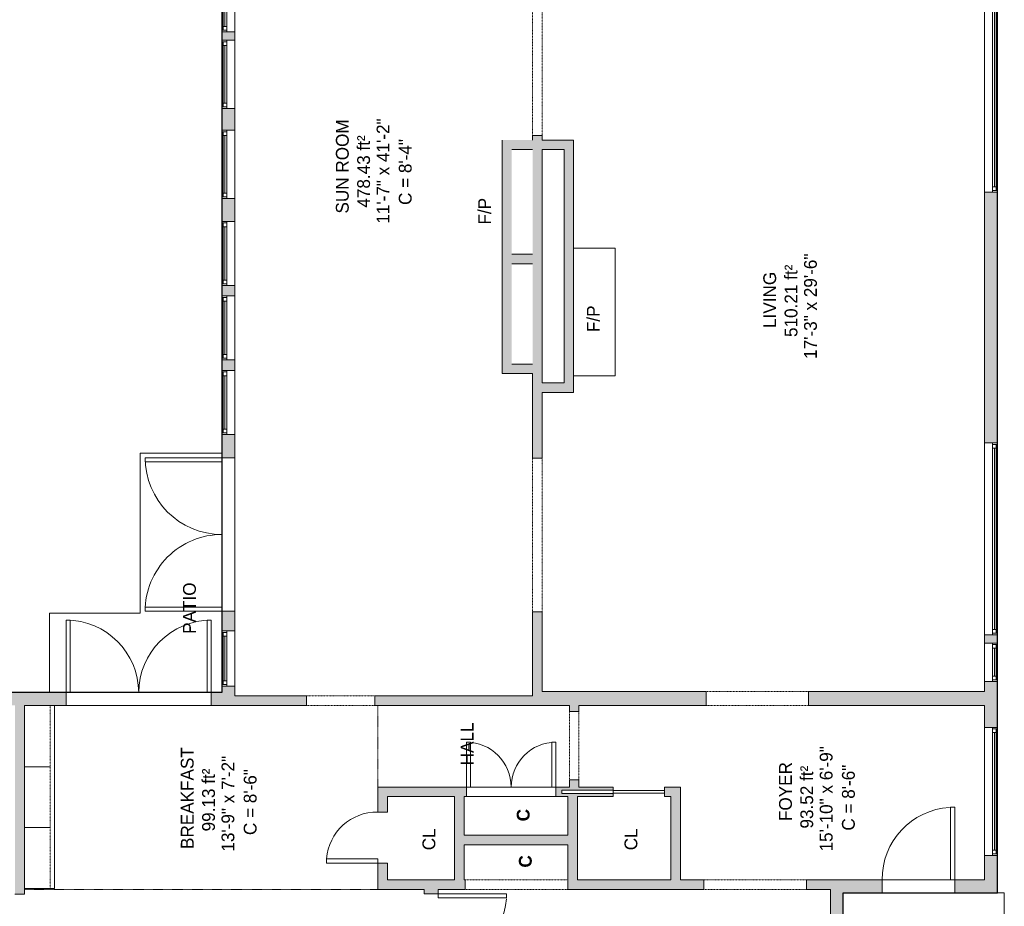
# Model space of a CAD drawing. Header units: inches. Extents: x -464 to 665, y -448 to 1014.
# Tile 3 of 7: x 190 to 652, y -231 to 184. Entities that reach past the tile are written whole.
import ezdxf

# ---------------------------------------------------------------- set-up
doc = ezdxf.new("R2010")
doc.units = ezdxf.units.IN
doc.header["$MEASUREMENT"] = 0
doc.linetypes.add('Dash', pattern=[0.23622, 0.11811, -0.11811])
doc.linetypes.add('Overhead', pattern=[0.15625, 0.09375, -0.0625])
for name, color, linetype, lineweight in [('A-AREA', 32, 'Continuous', 9), ('A-AREA-IDEN', 2, 'Continuous', 9), ('A-DETL', 90, 'Continuous', 9), ('A-DETL-GENF', 92, 'Overhead', 9), ('A-DETL-MEDM', 90, 'Continuous', 9), ('A-DOOR', 31, 'Continuous', 9), ('A-EXTEERIOR SPACES', 90, 'Continuous', 9), ('A-FLOR', 192, 'Continuous', 9), ('A-GLAZ', 151, 'Continuous', 9), ('A-LEDGES', 90, 'Continuous', 9), ('A-OBJECTS', 90, 'Continuous', 9), ('A-WALL', 90, 'Continuous', 9), ('A-WALL-PATT', 111, 'Continuous', 9), ('G-ANNO-TEXT', 231, 'Continuous', 9), ('Q-CASE', 31, 'Continuous', 9)]:
    doc.layers.add(name, color=color, linetype=linetype, lineweight=lineweight)
doc.styles.add('Inter', font='txt', dxfattribs={"height": 6})
doc.styles.add('Inter_B', font='txt', dxfattribs={"height": 6})

# ---------------------------------------------------------------- blocks, each defined once
blk = doc.blocks.new('Planitar - Single Door_Flush Panel - 2_-0_ x 6_-8_-4181384-Main Floor')
at = {"layer": 'A-DOOR'}
for p, q in [((9.99, -2.25), (9.99, -26.25)), ((12, -2.25), (9.99, -2.25)), ((12, -2.25), (12, -26.25)), ((12, -26.25), (9.99, -26.25))]:
    blk.add_line(p, q, dxfattribs=at)
blk.add_arc((11.77, -2.55), 23.77, 179.2767, 265.5217, dxfattribs=at)
blk = doc.blocks.new('Planitar - Single Door_Flush Panel - 2_-8_ x 6_-8_-4181698-Main Floor')
at = {"layer": 'A-DOOR'}
for p, q in [((13.99, -3.25), (13.99, -35.25)), ((16, -3.25), (13.99, -3.25)), ((16, -3.25), (16, -35.25)), ((16, -35.25), (13.99, -35.25))]:
    blk.add_line(p, q, dxfattribs=at)
blk.add_arc((15.77, -3.55), 31.77, 179.4588, 266.1392, dxfattribs=at)
blk = doc.blocks.new('Planitar - Single Door_Flush Panel - 2_-10_ x 6_-8_-4181659-Main Floor')
at = {"layer": 'A-DOOR'}
for p, q in [((14.99, 3), (14.99, 37)), ((17, 37), (14.99, 37)), ((17, 3), (17, 37)), ((17, 3), (14.99, 3))]:
    blk.add_line(p, q, dxfattribs=at)
blk.add_arc((16.77, 3.3), 33.77, 93.7425, 180.5091, dxfattribs=at)
blk = doc.blocks.new('Planitar - Double Door_Flush Panel - 6_-0_ x 6_-8_-4181358-Main Floor')
at = {"layer": 'A-DOOR'}
for p, q in [((-36, 3), (-36, 39)), ((-36, 39), (-34.03, 39)), ((-34.03, 39), (-34.03, 3)), ((36, 39), (34.03, 39)), ((34.03, 39), (34.03, 3)), ((36, 3), (36, 39)), ((-34.03, 3), (-36, 3)), ((34.03, 3), (36, 3))]:
    blk.add_line(p, q, dxfattribs=at)
for centre, start, end in [((-36, 3), 0, 90), ((36, 3), 90, 180)]:
    blk.add_arc(centre, 36, start, end, dxfattribs=at)
blk = doc.blocks.new('Planitar - Double Door_Flush Panel - 5_-8_ x 6_-8_-4336991-Main Floor')
at = {"layer": 'A-DOOR'}
for p, q in [((-34, 3), (-34, 37)), ((-34, 37), (-32.03, 37)), ((-32.03, 37), (-32.03, 3)), ((34, 37), (32.03, 37)), ((32.03, 37), (32.03, 3)), ((34, 3), (34, 37)), ((-32.03, 3), (-34, 3)), ((32.03, 3), (34, 3))]:
    blk.add_line(p, q, dxfattribs=at)
for centre, start, end in [((-34, 3), 0, 90), ((34, 3), 90, 180)]:
    blk.add_arc(centre, 34, start, end, dxfattribs=at)
blk = doc.blocks.new('Planitar - Opening - 4_-0_ x 6_-8-4181672-Main Floor')
at = {"layer": 'A-DETL-GENF'}
for p, q in [((23.68, 2.25), (-24.32, 2.25)), ((-24.32, -2.25), (23.68, -2.25))]:
    blk.add_line(p, q, dxfattribs=at)
at = {"layer": 'A-DETL-MEDM'}
for p, q in [((-24.32, 2.25), (-24.32, -2.25)), ((23.68, -2.25), (23.68, 2.25))]:
    blk.add_line(p, q, dxfattribs=at)
blk = doc.blocks.new('Planitar - Double Door_Flush Panel - 3_-6_ x 6_-8_-4215069-Main Floor')
at = {"layer": 'A-DOOR'}
for p, q in [((-21, 2.25), (-21, 23.25)), ((-21, 23.25), (-19.03, 23.25)), ((-19.03, 23.25), (-19.03, 2.25)), ((21, 23.25), (19.03, 23.25)), ((19.03, 23.25), (19.03, 2.25)), ((21, 2.25), (21, 23.25)), ((-19.03, 2.25), (-21, 2.25)), ((19.03, 2.25), (21, 2.25))]:
    blk.add_line(p, q, dxfattribs=at)
for centre, start, end in [((-21, 2.25), 0, 90), ((21, 2.25), 90, 180)]:
    blk.add_arc(centre, 21, start, end, dxfattribs=at)
blk = doc.blocks.new('Planitar - Opening - 4_-0_ x 6_-8-4181542-Main Floor')
at = {"layer": 'A-DETL-GENF'}
for p, q in [((23.68, 3.25), (-24.32, 3.25)), ((-24.32, -3.25), (23.68, -3.25))]:
    blk.add_line(p, q, dxfattribs=at)
at = {"layer": 'A-DETL-MEDM'}
for p, q in [((-24.32, 3.25), (-24.32, -3.25)), ((23.68, -3.25), (23.68, 3.25))]:
    blk.add_line(p, q, dxfattribs=at)
blk = doc.blocks.new('Planitar - Single Pocket Door - 2_-0_ x 6_-8_-4180982-Main Floor')
at = {"layer": 'A-DOOR'}
for p, q in [((-12, 0.69), (12, 0.69)), ((-12, -0.69), (-12, 0.69)), ((12, 0.69), (12, -0.69)), ((12, -0.69), (-12, -0.69))]:
    blk.add_line(p, q, dxfattribs=at)
blk = doc.blocks.new('Planitar - Opening - 2_-8_ x 6_-8_-4181568-Main Floor')
at = {"layer": 'A-DETL-GENF'}
for p, q in [((15.68, 2.25), (-16.32, 2.25)), ((-16.32, -2.25), (15.68, -2.25))]:
    blk.add_line(p, q, dxfattribs=at)
at = {"layer": 'A-DETL-MEDM'}
for p, q in [((-16.32, 2.25), (-16.32, -2.25)), ((15.68, -2.25), (15.68, 2.25))]:
    blk.add_line(p, q, dxfattribs=at)
blk = doc.blocks.new('Planitar - Opening - 6_-0_ x 6_-8-4181520-Main Floor')
at = {"layer": 'A-DETL-GENF'}
for p, q in [((35.68, 2.25), (-36.32, 2.25)), ((-36.32, -2.25), (35.68, -2.25))]:
    blk.add_line(p, q, dxfattribs=at)
at = {"layer": 'A-DETL-MEDM'}
for p, q in [((-36.32, 2.25), (-36.32, -2.25)), ((35.68, -2.25), (35.68, 2.25))]:
    blk.add_line(p, q, dxfattribs=at)
blk = doc.blocks.new('Planitar - Opening - 5_-0_ x 6_-8-4181496-Main Floor')
at = {"layer": 'A-DETL-GENF'}
for p, q in [((29.68, 2.25), (-30.32, 2.25)), ((-30.32, -2.25), (29.68, -2.25))]:
    blk.add_line(p, q, dxfattribs=at)
at = {"layer": 'A-DETL-MEDM'}
for p, q in [((-30.32, 2.25), (-30.32, -2.25)), ((29.68, -2.25), (29.68, 2.25))]:
    blk.add_line(p, q, dxfattribs=at)
blk = doc.blocks.new('Planitar-Fixed - Default 1-4194503-Main Floor')
at = {"layer": 'A-GLAZ'}
for p, q in [((-15, 3.51), (-14.25, 3.51)), ((-14.25, 3.51), (-15, 3.51)), ((15, 1.28), (-15, 1.28)), ((-15, 1.28), (-15, -2.49)), ((-14.25, 3.51), (-14.25, 1.28)), ((-14.25, 3.51), (14.25, 3.51)), ((-14.25, 1.28), (-14.25, 3.51)), ((-14.25, 3.01), (-12.52, 3.01)), ((-12.52, 3.01), (-14.25, 3.01)), ((-14.25, 3.01), (-14.25, 1.28)), ((-14.25, 1.28), (-12.52, 1.28)), ((-12.52, 3.01), (-12.52, 1.28)), ((-12.52, 3.01), (12.52, 3.01)), ((-12.52, 1.28), (-12.52, 3.01)), ((12.52, 3.01), (12.52, 1.28)), ((14.25, 3.01), (12.52, 3.01)), ((14.25, 3.01), (12.52, 3.01)), ((12.52, 3.01), (12.52, 1.28)), ((12.52, 1.28), (14.25, 1.28)), ((14.25, 3.51), (14.25, 1.28)), ((14.96, 3.51), (14.25, 3.51)), ((15, 3.51), (14.25, 3.51)), ((14.25, 3.51), (14.25, 1.28)), ((14.25, 1.28), (14.25, 3.01)), ((15, -2.49), (15, 1.28)), ((-15, -2.49), (15, -2.49)), ((-15, -2.49), (-13.74, -2.49)), ((15, -2.49), (13.74, -2.49))]:
    blk.add_line(p, q, dxfattribs=at)
at = {"layer": 'A-GLAZ', "lineweight": 18}
blk.add_line((-12.52, 2.15), (12.52, 2.15), dxfattribs=at)
blk = doc.blocks.new('Planitar-Fixed - Default 1-4194504-Main Floor')
at = {"layer": 'A-GLAZ'}
for p, q in [((-16, 3.51), (-15.25, 3.51)), ((-15.25, 3.51), (-16, 3.51)), ((16, 1.28), (-16, 1.28)), ((-16, 1.28), (-16, -2.49)), ((-15.25, 3.51), (-15.25, 1.28)), ((-15.25, 3.51), (15.25, 3.51)), ((-15.25, 1.28), (-15.25, 3.51)), ((-15.25, 3.01), (-13.52, 3.01)), ((-13.52, 3.01), (-15.25, 3.01)), ((-15.25, 3.01), (-15.25, 1.28)), ((-15.25, 1.28), (-13.52, 1.28)), ((-13.52, 3.01), (-13.52, 1.28)), ((-13.52, 3.01), (13.52, 3.01)), ((-13.52, 1.28), (-13.52, 3.01)), ((13.52, 3.01), (13.52, 1.28)), ((15.25, 3.01), (13.52, 3.01)), ((15.25, 3.01), (13.52, 3.01)), ((13.52, 3.01), (13.52, 1.28)), ((13.52, 1.28), (15.25, 1.28)), ((15.25, 3.51), (15.25, 1.28)), ((15.96, 3.51), (15.25, 3.51)), ((16, 3.51), (15.25, 3.51)), ((15.25, 3.51), (15.25, 1.28)), ((15.25, 1.28), (15.25, 3.01)), ((16, -2.49), (16, 1.28)), ((-16, -2.49), (16, -2.49)), ((-16, -2.49), (-14.74, -2.49)), ((16, -2.49), (14.74, -2.49))]:
    blk.add_line(p, q, dxfattribs=at)
at = {"layer": 'A-GLAZ', "lineweight": 18}
blk.add_line((-13.52, 2.15), (13.52, 2.15), dxfattribs=at)
blk = doc.blocks.new('Planitar-Fixed - Default 1-4194502-Main Floor')
at = {"layer": 'A-GLAZ'}
for p, q in [((-13, 3.51), (-12.25, 3.51)), ((-12.25, 3.51), (-13, 3.51)), ((13, 1.28), (-13, 1.28)), ((-13, 1.28), (-13, -2.49)), ((-12.25, 3.51), (-12.25, 1.28)), ((-12.25, 3.51), (12.25, 3.51)), ((-12.25, 1.28), (-12.25, 3.51)), ((-12.25, 3.01), (-10.52, 3.01)), ((-10.52, 3.01), (-12.25, 3.01)), ((-12.25, 3.01), (-12.25, 1.28)), ((-12.25, 1.28), (-10.52, 1.28)), ((-10.52, 3.01), (-10.52, 1.28)), ((-10.52, 3.01), (10.52, 3.01)), ((-10.52, 1.28), (-10.52, 3.01)), ((10.52, 3.01), (10.52, 1.28)), ((12.25, 3.01), (10.52, 3.01)), ((12.25, 3.01), (10.52, 3.01)), ((10.52, 3.01), (10.52, 1.28)), ((10.52, 1.28), (12.25, 1.28)), ((12.25, 3.51), (12.25, 1.28)), ((12.96, 3.51), (12.25, 3.51)), ((13, 3.51), (12.25, 3.51)), ((12.25, 3.51), (12.25, 1.28)), ((12.25, 1.28), (12.25, 3.01)), ((13, -2.49), (13, 1.28)), ((-13, -2.49), (13, -2.49)), ((-13, -2.49), (-11.74, -2.49)), ((13, -2.49), (11.74, -2.49))]:
    blk.add_line(p, q, dxfattribs=at)
at = {"layer": 'A-GLAZ', "lineweight": 18}
blk.add_line((-10.52, 2.15), (10.52, 2.15), dxfattribs=at)
blk = doc.blocks.new('Planitar-Fixed - Default 1-4196309-Main Floor')
at = {"layer": 'A-GLAZ'}
for p, q in [((-30, 3.51), (-29.25, 3.51)), ((-29.25, 3.51), (-30, 3.51)), ((30, 1.28), (-30, 1.28)), ((-30, 1.28), (-30, -2.49)), ((-29.25, 3.51), (-29.25, 1.28)), ((-29.25, 3.51), (29.25, 3.51)), ((-29.25, 1.28), (-29.25, 3.51)), ((-29.25, 3.01), (-27.52, 3.01)), ((-27.52, 3.01), (-29.25, 3.01)), ((-29.25, 3.01), (-29.25, 1.28)), ((-29.25, 1.28), (-27.52, 1.28)), ((-27.52, 3.01), (-27.52, 1.28)), ((-27.52, 3.01), (27.52, 3.01)), ((-27.52, 1.28), (-27.52, 3.01)), ((27.52, 3.01), (27.52, 1.28)), ((29.25, 3.01), (27.52, 3.01)), ((29.25, 3.01), (27.52, 3.01)), ((27.52, 3.01), (27.52, 1.28)), ((27.52, 1.28), (29.25, 1.28)), ((29.25, 3.51), (29.25, 1.28)), ((29.96, 3.51), (29.25, 3.51)), ((30, 3.51), (29.25, 3.51)), ((29.25, 3.51), (29.25, 1.28)), ((29.25, 1.28), (29.25, 3.01)), ((30, -2.49), (30, 1.28)), ((-30, -2.49), (30, -2.49)), ((-30, -2.49), (-28.74, -2.49)), ((30, -2.49), (28.74, -2.49))]:
    blk.add_line(p, q, dxfattribs=at)
at = {"layer": 'A-GLAZ', "lineweight": 18}
blk.add_line((-27.52, 2.15), (27.52, 2.15), dxfattribs=at)
blk = doc.blocks.new('Planitar-Fixed - Default 1-4196528-Main Floor')
at = {"layer": 'A-GLAZ'}
for p, q in [((-9, 3.51), (-8.25, 3.51)), ((-8.25, 3.51), (-9, 3.51)), ((9, 1.28), (-9, 1.28)), ((-9, 1.28), (-9, -2.49)), ((-8.25, 3.51), (-8.25, 1.28)), ((-8.25, 3.51), (8.25, 3.51)), ((-8.25, 1.28), (-8.25, 3.51)), ((-8.25, 3.01), (-6.52, 3.01)), ((-6.52, 3.01), (-8.25, 3.01)), ((-8.25, 3.01), (-8.25, 1.28)), ((-8.25, 1.28), (-6.52, 1.28)), ((-6.52, 3.01), (-6.52, 1.28)), ((-6.52, 3.01), (6.52, 3.01)), ((-6.52, 1.28), (-6.52, 3.01)), ((6.52, 3.01), (6.52, 1.28)), ((8.25, 3.01), (6.52, 3.01)), ((8.25, 3.01), (6.52, 3.01)), ((6.52, 3.01), (6.52, 1.28)), ((6.52, 1.28), (8.25, 1.28)), ((8.25, 3.51), (8.25, 1.28)), ((8.96, 3.51), (8.25, 3.51)), ((9, 3.51), (8.25, 3.51)), ((8.25, 3.51), (8.25, 1.28)), ((8.25, 1.28), (8.25, 3.01)), ((9, -2.49), (9, 1.28)), ((-9, -2.49), (9, -2.49)), ((-9, -2.49), (-7.74, -2.49)), ((9, -2.49), (7.74, -2.49))]:
    blk.add_line(p, q, dxfattribs=at)
at = {"layer": 'A-GLAZ', "lineweight": 18}
blk.add_line((-6.52, 2.15), (6.52, 2.15), dxfattribs=at)
blk = doc.blocks.new('Planitar-Fixed - Default 1-4196525-Main Floor')
at = {"layer": 'A-GLAZ'}
for p, q in [((-45, 3.51), (-44.25, 3.51)), ((-44.25, 3.51), (-45, 3.51)), ((45, 1.28), (-45, 1.28)), ((-45, 1.28), (-45, -2.49)), ((-44.25, 3.51), (-44.25, 1.28)), ((-44.25, 3.51), (44.25, 3.51)), ((-44.25, 1.28), (-44.25, 3.51)), ((-44.25, 3.01), (-42.52, 3.01)), ((-42.52, 3.01), (-44.25, 3.01)), ((-44.25, 3.01), (-44.25, 1.28)), ((-44.25, 1.28), (-42.52, 1.28)), ((-42.52, 3.01), (-42.52, 1.28)), ((-42.52, 3.01), (42.52, 3.01)), ((-42.52, 1.28), (-42.52, 3.01)), ((42.52, 3.01), (42.52, 1.28)), ((44.25, 3.01), (42.52, 3.01)), ((44.25, 3.01), (42.52, 3.01)), ((42.52, 3.01), (42.52, 1.28)), ((42.52, 1.28), (44.25, 1.28)), ((44.25, 3.51), (44.25, 1.28)), ((44.96, 3.51), (44.25, 3.51)), ((45, 3.51), (44.25, 3.51)), ((44.25, 3.51), (44.25, 1.28)), ((44.25, 1.28), (44.25, 3.01)), ((45, -2.49), (45, 1.28)), ((-45, -2.49), (45, -2.49)), ((-45, -2.49), (-43.74, -2.49)), ((45, -2.49), (43.74, -2.49))]:
    blk.add_line(p, q, dxfattribs=at)
at = {"layer": 'A-GLAZ', "lineweight": 18}
blk.add_line((-42.52, 2.15), (42.52, 2.15), dxfattribs=at)
blk = doc.blocks.new('Planitar-Fixed - Default 1-4196570-Main Floor')
at = {"layer": 'A-GLAZ'}
for p, q in [((-46, 3.51), (-45.25, 3.51)), ((-45.25, 3.51), (-46, 3.51)), ((46, 1.28), (-46, 1.28)), ((-46, 1.28), (-46, -2.49)), ((-45.25, 3.51), (-45.25, 1.28)), ((-45.25, 3.51), (45.25, 3.51)), ((-45.25, 1.28), (-45.25, 3.51)), ((-45.25, 3.01), (-43.52, 3.01)), ((-43.52, 3.01), (-45.25, 3.01)), ((-45.25, 3.01), (-45.25, 1.28)), ((-45.25, 1.28), (-43.52, 1.28)), ((-43.52, 3.01), (-43.52, 1.28)), ((-43.52, 3.01), (43.52, 3.01)), ((-43.52, 1.28), (-43.52, 3.01)), ((43.52, 3.01), (43.52, 1.28)), ((45.25, 3.01), (43.52, 3.01)), ((45.25, 3.01), (43.52, 3.01)), ((43.52, 3.01), (43.52, 1.28)), ((43.52, 1.28), (45.25, 1.28)), ((45.25, 3.51), (45.25, 1.28)), ((45.96, 3.51), (45.25, 3.51)), ((46, 3.51), (45.25, 3.51)), ((45.25, 3.51), (45.25, 1.28)), ((45.25, 1.28), (45.25, 3.01)), ((46, -2.49), (46, 1.28)), ((-46, -2.49), (46, -2.49)), ((-46, -2.49), (-44.74, -2.49)), ((46, -2.49), (44.74, -2.49))]:
    blk.add_line(p, q, dxfattribs=at)
at = {"layer": 'A-GLAZ', "lineweight": 18}
blk.add_line((-43.52, 2.15), (43.52, 2.15), dxfattribs=at)
blk = doc.blocks.new('Upper Cabinet-Single Door-Wall - 24_-4213185-Main Floor')
at = {"layer": 'Q-CASE', "linetype": 'Overhead'}
for p, q in [((-18.33, 2.25), (-18.33, 14.25)), ((-18.33, 14.25), (10.17, 14.25)), ((10.17, 14.25), (10.17, 2.25)), ((10.17, 2.25), (-18.33, 2.25))]:
    blk.add_line(p, q, dxfattribs=at)
blk = doc.blocks.new('Upper Cabinet-Single Door-Wall - 24_-4213190-Main Floor')
at = {"layer": 'Q-CASE', "linetype": 'Overhead'}
for p, q in [((-18.58, 2.25), (-18.58, 14.25)), ((-18.58, 14.25), (10.17, 14.25)), ((10.17, 14.25), (10.17, 2.25)), ((10.17, 2.25), (-18.58, 2.25))]:
    blk.add_line(p, q, dxfattribs=at)

msp = doc.modelspace()

# ---------------------------------------------------------------- hatches: boundary and pattern name
at = {"layer": 'A-WALL-PATT'}
h = msp.add_hatch(color=9, dxfattribs=at)
h.paths.add_polyline_path([(435.12, 127.98), (435.12, 130.04), (430.62, 130.04), (430.62, 127.98)], flags=0)
h.paths.add_polyline_path([(435.12, 190.04), (435.12, 234.74), (430.62, 234.74), (430.62, 190.04)], flags=0)
h.paths.add_polyline_path([(430.62, 264.74), (435.12, 264.74), (435.12, 324.74), (430.62, 324.74), (430.62, 275.7)], flags=0)
h.paths.add_polyline_path([(430.62, 356.74), (435.12, 356.74), (435.12, 393.56), (430.62, 393.56), (430.62, 372.54)], flags=0)
h.paths.add_polyline_path([(430.62, 417.56), (435.12, 417.56), (435.12, 463.78), (430.62, 463.78), (430.62, 420.95)], flags=0)
h.paths.add_polyline_path([(430.62, 493.78), (435.12, 493.78), (435.12, 526.73), (430.62, 526.73), (430.62, 517.79)], flags=0)
h = msp.add_hatch(color=9, dxfattribs=at)
h.paths.add_polyline_path([(285.12, -137.02), (291.12, -137.02), (291.12, -128.03), (285.12, -128.03), (285.12, -131.02)], flags=0)
h.paths.add_polyline_path([(291.12, -102.03), (291.12, -92.9), (285.12, -92.9), (285.12, -102.03), (287.35, -102.03)], flags=0)
h.paths.add_polyline_path([(285.12, -20.9), (291.12, -20.9), (291.12, -9.99), (285.12, -9.99), (285.12, -14.81)], flags=0)
h.paths.add_polyline_path([(287.35, 20.01), (291.12, 20.01), (291.12, 24.97), (285.12, 24.97), (285.12, 20.01)], flags=0)
h.paths.add_polyline_path([(287.35, 54.97), (291.12, 54.97), (291.12, 59.85), (285.12, 59.85), (285.12, 54.97)], flags=0)
h.paths.add_polyline_path([(291.12, 89.85), (291.12, 100.6), (285.12, 100.6), (285.12, 89.85), (287.35, 89.85)], flags=0)
h.paths.add_polyline_path([(287.35, 132.6), (291.12, 132.6), (291.12, 142.73), (285.12, 142.73), (285.12, 132.6)], flags=0)
h.paths.add_polyline_path([(291.12, 174.73), (291.12, 178.73), (285.12, 178.73), (285.12, 174.73), (287.35, 174.73)], flags=0)
h.paths.add_polyline_path([(291.12, 208.73), (291.12, 212.07), (285.12, 212.07), (285.12, 208.73), (287.35, 208.73)], flags=0)
h.paths.add_polyline_path([(287.35, 244.07), (291.12, 244.07), (291.12, 255.69), (285.12, 255.69), (285.12, 244.07)], flags=0)
h.paths.add_polyline_path([(291.12, 325.69), (291.12, 335.47), (285.12, 335.47), (285.12, 325.69), (287.35, 325.69)], flags=0)
h.paths.add_polyline_path([(291.12, 359.47), (291.12, 361.73), (285.12, 361.73), (285.12, 359.47), (287.35, 359.47)], flags=0)
h = msp.add_hatch(color=9, dxfattribs=at)
h.paths.add_polyline_path([(642.37, -218.77), (648.37, -218.77), (648.37, -207.28), (642.37, -207.28), (642.37, -208.48)], flags=0)
h.paths.add_polyline_path([(648.37, -147.28), (648.37, -125.77), (642.37, -125.77), (642.37, -147.28), (646.14, -147.28)], flags=0)
h.paths.add_polyline_path([(642.37, -107.77), (648.37, -107.77), (648.37, -103.92), (642.37, -103.92)], flags=0)
h.paths.add_polyline_path([(646.14, -13.92), (648.37, -13.92), (648.37, 103.5), (642.37, 103.5), (642.37, -13.92)], flags=0)
h.paths.add_polyline_path([(648.37, 195.5), (648.37, 199.01), (642.37, 199.01), (642.37, 195.5), (646.14, 195.5)], flags=0)
h.paths.add_polyline_path([(646.14, 221.01), (648.37, 221.01), (648.37, 270.27), (642.37, 270.27), (642.37, 221.01)], flags=0)
h.paths.add_polyline_path([(648.37, 292.27), (648.37, 297.09), (642.37, 297.09), (642.37, 292.27)], flags=0)
h.paths.add_polyline_path([(642.37, 319.09), (648.37, 319.09), (648.37, 361.73), (642.37, 361.73)], flags=0)
for points in [[(430.62, 123.48), (435.12, 123.48), (435.12, 127.98), (416.37, 127.98), (416.37, 123.48), (420.87, 123.48)], [(445.37, 123.48), (445.37, 127.98), (435.12, 127.98), (435.12, 123.48)], [(445.37, 14.23), (449.87, 14.23), (449.87, 127.98), (445.37, 127.98), (445.37, 82.03)], [(420.87, 72.23), (420.87, 123.48), (416.37, 123.48), (416.37, 72.23)], [(435.12, 72.23), (435.12, 123.48), (430.62, 123.48), (430.62, 72.23)], [(430.62, 69.98), (430.62, 74.48), (420.87, 74.48), (420.87, 69.98)], [(420.87, 18.48), (420.87, 72.23), (416.37, 72.23), (416.37, 18.48)], [(435.12, 18.48), (435.12, 72.23), (430.62, 72.23), (430.62, 18.48)], [(430.62, 18.48), (430.62, 22.98), (420.87, 22.98), (420.87, 18.48)], [(449.87, 9.73), (449.87, 14.23), (435.12, 14.23), (435.12, 9.73)], [(398.62, -218.77), (398.62, -179.77), (394.12, -179.77), (394.12, -218.77)], [(451.62, -218.77), (451.62, -179.77), (447.12, -179.77), (447.12, -218.77)], [(498.93, -218.77), (499.87, -218.77), (499.87, -179.77), (495.37, -179.77), (495.37, -218.77)], [(447.12, -202.27), (447.12, -197.77), (398.62, -197.77), (398.62, -202.27), (408.42, -202.27)]]:
    msp.add_hatch(color=9, dxfattribs=at).paths.add_polyline_path(points, flags=0)
h = msp.add_hatch(color=9, dxfattribs=at)
h.paths.add_polyline_path([(432.87, -132.52), (432.87, -130.52), (435.12, -130.52), (435.12, -93.15), (430.62, -93.15), (430.62, -132.52)], flags=0)
h.paths.add_polyline_path([(435.12, -21.15), (435.12, 18.48), (430.62, 18.48), (430.62, -21.15)], flags=0)
h = msp.add_hatch(color=9, dxfattribs=at)
h.paths.add_polyline_path([(285.12, -137.02), (285.12, -131.02), (280.12, -131.02), (280.12, -137.02)], flags=0)
h.paths.add_polyline_path([(212.12, -137.02), (212.12, -131.02), (182.37, -131.02), (182.37, -137.02), (192.62, -137.02)], flags=0)
h.paths.add_polyline_path([(159.52, -137.02), (168.37, -137.02), (168.37, -131.02), (53.94, -131.02), (53.94, -137.02), (136.89, -137.02)], flags=0)
h.paths.add_polyline_path([(19.62, -137.02), (27.94, -137.02), (27.94, -131.02), (-6.3, -131.02), (-6.3, -137.02), (15.12, -137.02)], flags=0)
h.paths.add_polyline_path([(-76.3, -137.02), (-76.3, -131.02), (-98.38, -131.02), (-98.38, -137.02)], flags=0)
h = msp.add_hatch(color=9, dxfattribs=at)
h.paths.add_polyline_path([(408.42, -137.02), (432.87, -137.02), (432.87, -132.52), (356.7, -132.52), (356.7, -137.02)], flags=0)
h.paths.add_polyline_path([(291.12, -137.02), (324.7, -137.02), (324.7, -132.52), (291.12, -132.52)], flags=0)
h = msp.add_hatch(color=9, dxfattribs=at)
h.paths.add_polyline_path([(642.37, -137.02), (642.37, -130.52), (559.92, -130.52), (559.92, -137.02)], flags=0)
h.paths.add_polyline_path([(511.92, -137.02), (511.92, -130.52), (432.87, -130.52), (432.87, -137.02), (498.93, -137.02)], flags=0)
h = msp.add_hatch(color=9, dxfattribs=at)
h.paths.add_polyline_path([(188.12, -362.27), (192.62, -362.27), (192.62, -257.44), (188.12, -257.44), (188.12, -353.73)], flags=0)
h.paths.add_polyline_path([(192.62, -225.44), (192.62, -137.02), (188.12, -137.02), (188.12, -225.44)], flags=0)
h = msp.add_hatch(color=9, dxfattribs=at)
h.paths.add_polyline_path([(447.87, -175.27), (452.37, -175.27), (452.37, -171.91), (447.87, -171.91)], flags=0)
h.paths.add_polyline_path([(452.37, -139.91), (452.37, -137.02), (447.87, -137.02), (447.87, -139.91)], flags=0)
h = msp.add_hatch(color=9, dxfattribs=at)
h.paths.add_polyline_path([(358.12, -218.77), (362.62, -218.77), (362.62, -210.97), (358.12, -210.97)], flags=0)
h.paths.add_polyline_path([(362.62, -186.97), (362.62, -175.27), (358.12, -175.27), (358.12, -186.97)], flags=0)
h = msp.add_hatch(color=9, dxfattribs=at)
h.paths.add_polyline_path([(451.62, -179.77), (468.39, -179.77), (468.39, -178.34), (444.39, -178.34), (444.39, -176.71), (468.39, -176.71), (468.39, -175.27), (441.6, -175.27), (441.6, -179.77), (447.12, -179.77)], flags=0)
h.paths.add_polyline_path([(499.87, -179.77), (499.87, -175.27), (492.39, -175.27), (492.39, -179.77), (498.93, -179.77)], flags=0)
h.paths.add_polyline_path([(394.12, -179.77), (399.6, -179.77), (399.6, -175.27), (362.62, -175.27), (362.62, -179.77)], flags=0)
h = msp.add_hatch(color=9, dxfattribs=at)
h.paths.add_polyline_path([(558.9, -223.27), (570.12, -223.27), (570.12, -218.77), (558.9, -218.77)], flags=0)
h.paths.add_polyline_path([(510.9, -223.27), (510.9, -218.77), (447.1, -218.77), (447.1, -223.27), (498.93, -223.27)], flags=0)
h.paths.add_polyline_path([(379.87, -223.27), (399.1, -223.27), (399.1, -218.77), (358.12, -218.77), (358.12, -223.27)], flags=0)
h = msp.add_hatch(color=9, dxfattribs=at)
h.paths.add_polyline_path([(570.12, -362.27), (576.12, -362.27), (576.12, -360.27), (570.12, -360.27)], flags=0)
h.paths.add_polyline_path([(576.12, -324.27), (576.12, -320.66), (570.12, -320.66), (570.12, -324.27)], flags=0)
h.paths.add_polyline_path([(570.12, -284.66), (576.12, -284.66), (576.12, -218.77), (570.12, -218.77), (570.12, -223.27)], flags=0)
h = msp.add_hatch(color=9, dxfattribs=at)
h.paths.add_polyline_path([(594.4, -224.77), (594.4, -218.77), (576.12, -218.77), (576.12, -224.77)], flags=0)
h.paths.add_polyline_path([(628.4, -224.77), (648.37, -224.77), (648.37, -218.77), (628.4, -218.77)], flags=0)
h = msp.add_hatch(color=9, dxfattribs=at)
h.paths.add_polyline_path([(386.37, -362.27), (386.37, -257.25), (379.87, -257.25), (379.87, -362.27)], flags=0)
h.paths.add_polyline_path([(386.37, -225.25), (386.37, -223.27), (379.87, -223.27), (379.87, -225.25)], flags=0)

# ---------------------------------------------------------------- linework, layer by layer
at = {"layer": 'A-AREA', "linetype": 'Dash'}
for p, q in [((358.12, -175.27), (358.12, -137.02)), ((192.62, -223.27), (358.12, -223.27))]:
    msp.add_line(p, q, dxfattribs=at)
at = {"layer": 'A-DETL', "lineweight": 25}
for p, q in [((648.37, -224.77), (648.37, 764.48)), ((285.12, 367.73), (285.12, -131.02)), ((285.12, -131.02), (-464.13, -131.02)), ((576.12, -368.27), (576.12, -224.77)), ((576.12, -224.77), (648.37, -224.77))]:
    msp.add_line(p, q, dxfattribs=at)
at = {"layer": 'A-EXTEERIOR SPACES'}
for p, q in [((285.12, -18.77), (246.87, -18.77)), ((246.87, -18.77), (246.87, -93.77)), ((285.12, -131.02), (285.12, -18.77)), ((246.87, -93.77), (204.37, -93.77)), ((204.37, -93.77), (204.37, -131.02)), ((204.37, -131.02), (285.12, -131.02)), ((651.62, -224.77), (576.12, -224.77)), ((576.12, -224.77), (576.12, -368.27)), ((651.62, -447.52), (651.62, -224.77))]:
    msp.add_line(p, q, dxfattribs=at)
at = {"layer": 'A-FLOR'}
for p, q in [((246.87, -18.77), (246.87, -93.77)), ((285.12, -18.77), (246.87, -18.77)), ((285.12, -90.93), (285.12, -22.87)), ((291.12, -20.9), (291.12, -92.9)), ((246.87, -93.77), (204.37, -93.77)), ((204.37, -93.77), (204.37, -131.02)), ((214.09, -131.02), (278.15, -131.02)), ((280.12, -137.02), (212.12, -137.02)), ((594.4, -218.77), (628.4, -218.77)), ((628.4, -224.77), (594.4, -224.77)), ((651.62, -224.77), (648.37, -224.77)), ((651.62, -447.52), (651.62, -224.77))]:
    msp.add_line(p, q, dxfattribs=at)
at = {"layer": 'A-LEDGES'}
for p, q in [((449.87, 77.23), (449.87, 17.48)), ((469.37, 77.23), (449.87, 77.23)), ((469.37, 17.48), (469.37, 77.23)), ((449.87, 17.48), (469.37, 17.48))]:
    msp.add_line(p, q, dxfattribs=at)
at = {"layer": 'A-OBJECTS'}
for p, q in [((192.62, -137.02), (206.62, -137.02)), ((192.62, -222.77), (192.62, -137.02)), ((206.62, -137.02), (206.62, -222.77)), ((206.62, -222.77), (192.62, -222.77))]:
    msp.add_line(p, q, dxfattribs=at)
at = {"layer": 'A-WALL'}
for p, q in [((285.12, 178.73), (285.12, 174.73)), ((287.35, 178.73), (285.12, 178.73)), ((291.12, 174.73), (291.12, 178.73)), ((285.12, 174.73), (287.35, 174.73)), ((285.12, 142.73), (285.12, 132.6)), ((287.35, 142.73), (285.12, 142.73)), ((291.12, 132.6), (291.12, 142.73)), ((285.12, 132.6), (287.35, 132.6)), ((430.62, 130.04), (430.62, 127.98)), ((435.12, 127.98), (435.12, 130.04)), ((416.37, 127.98), (416.37, 18.48)), ((449.87, 127.98), (435.12, 127.98)), ((449.87, 9.73), (449.87, 127.98)), ((420.87, 123.48), (430.62, 123.48)), ((435.12, 123.48), (445.37, 123.48)), ((435.12, 14.23), (435.12, 123.48)), ((445.37, 123.48), (445.37, 14.23)), ((642.37, 103.5), (642.37, -13.92)), ((648.37, 103.5), (646.14, 103.5)), ((648.37, -13.92), (648.37, 103.5)), ((285.12, 100.6), (285.12, 89.85)), ((287.35, 100.6), (285.12, 100.6)), ((291.12, 89.85), (291.12, 100.6)), ((285.12, 89.85), (287.35, 89.85)), ((430.62, 74.48), (420.87, 74.48)), ((420.87, 69.98), (430.62, 69.98)), ((285.12, 59.85), (285.12, 54.97)), ((287.35, 59.85), (285.12, 59.85)), ((291.12, 54.97), (291.12, 59.85)), ((285.12, 54.97), (287.35, 54.97)), ((285.12, 24.97), (285.12, 20.01)), ((287.35, 24.97), (285.12, 24.97)), ((291.12, 20.01), (291.12, 24.97)), ((285.12, 20.01), (287.35, 20.01)), ((416.37, 18.48), (430.62, 18.48)), ((430.62, 22.98), (420.87, 22.98)), ((430.62, 18.48), (430.62, -21.15)), ((445.37, 14.23), (435.12, 14.23)), ((435.12, 9.73), (449.87, 9.73)), ((435.12, -21.15), (435.12, 9.73)), ((285.12, -9.99), (285.12, -20.9)), ((287.35, -9.99), (285.12, -9.99)), ((291.12, -20.9), (291.12, -9.99)), ((646.14, -13.92), (648.37, -13.92)), ((285.12, -20.9), (291.12, -20.9)), ((285.12, -92.9), (285.12, -102.03)), ((291.12, -92.9), (285.12, -92.9)), ((291.12, -102.03), (291.12, -92.9)), ((430.62, -93.15), (430.62, -132.52)), ((435.12, -130.52), (435.12, -93.15)), ((285.12, -102.03), (287.35, -102.03)), ((642.37, -103.92), (642.37, -107.77)), ((648.37, -103.92), (646.14, -103.92)), ((648.37, -107.77), (648.37, -103.92)), ((646.14, -107.77), (648.37, -107.77)), ((285.12, -128.03), (285.12, -131.02)), ((287.35, -128.03), (285.12, -128.03)), ((291.12, -132.52), (291.12, -128.03)), ((642.37, -125.77), (642.37, -130.52)), ((648.37, -125.77), (646.14, -125.77)), ((648.37, -147.28), (648.37, -125.77)), ((212.12, -131.02), (182.37, -131.02)), ((212.12, -137.02), (212.12, -131.02)), ((285.12, -131.02), (280.12, -131.02)), ((280.12, -131.02), (280.12, -137.02)), ((324.7, -132.52), (291.12, -132.52)), ((430.62, -132.52), (356.7, -132.52)), ((511.92, -130.52), (435.12, -130.52)), ((642.37, -130.52), (559.92, -130.52)), ((192.62, -137.02), (212.12, -137.02)), ((192.62, -225.44), (192.62, -137.02)), ((280.12, -137.02), (324.7, -137.02)), ((356.7, -137.02), (447.87, -137.02)), ((447.87, -137.02), (447.87, -139.91)), ((452.37, -139.91), (452.37, -137.02)), ((452.37, -137.02), (511.92, -137.02)), ((559.92, -137.02), (642.37, -137.02)), ((642.37, -137.02), (642.37, -147.28)), ((646.14, -147.28), (648.37, -147.28)), ((358.12, -175.27), (358.12, -186.97)), ((399.6, -175.27), (358.12, -175.27)), ((399.6, -179.77), (399.6, -175.27)), ((401.57, -175.27), (439.64, -175.27)), ((447.87, -175.27), (441.6, -175.27)), ((441.6, -175.27), (441.6, -179.77)), ((447.87, -171.91), (447.87, -175.27)), ((452.37, -175.27), (452.37, -171.91)), ((468.39, -175.27), (452.37, -175.27)), ((468.39, -176.71), (468.39, -175.27)), ((499.87, -175.27), (492.39, -175.27)), ((492.39, -175.27), (492.39, -176.83)), ((499.87, -218.77), (499.87, -175.27)), ((362.62, -186.97), (362.62, -179.77)), ((362.62, -179.77), (394.12, -179.77)), ((394.12, -179.77), (394.12, -218.77)), ((447.12, -179.77), (398.62, -179.77)), ((398.62, -197.77), (398.62, -179.77)), ((444.39, -178.34), (444.39, -176.71)), ((444.39, -176.71), (468.39, -176.71)), ((468.39, -178.34), (444.39, -178.34)), ((447.12, -179.77), (447.12, -197.77)), ((451.62, -179.77), (468.39, -179.77)), ((451.62, -218.77), (451.62, -179.77)), ((468.39, -179.77), (468.39, -178.34)), ((492.39, -178.21), (492.39, -179.77)), ((492.39, -179.77), (495.37, -179.77)), ((495.37, -179.77), (495.37, -218.77)), ((358.12, -186.97), (362.62, -186.97)), ((447.12, -197.77), (398.62, -197.77)), ((398.62, -218.77), (398.62, -202.27)), ((398.62, -202.27), (447.12, -202.27)), ((447.12, -202.27), (447.12, -218.77)), ((642.37, -207.28), (642.37, -218.77)), ((648.37, -207.28), (646.14, -207.28)), ((648.37, -224.77), (648.37, -207.28)), ((362.62, -210.97), (358.12, -210.97)), ((358.12, -210.97), (358.12, -223.27)), ((362.62, -218.77), (362.62, -210.97)), ((394.12, -218.77), (362.62, -218.77)), ((399.1, -218.77), (398.62, -218.77)), ((447.12, -218.77), (447.1, -218.77)), ((495.37, -218.77), (451.62, -218.77)), ((510.9, -218.77), (499.87, -218.77)), ((594.4, -218.77), (558.9, -218.77)), ((594.4, -224.77), (594.4, -218.77)), ((642.37, -218.77), (628.4, -218.77)), ((628.4, -218.77), (628.4, -224.77)), ((188.12, -225.44), (192.62, -225.44)), ((358.12, -223.27), (379.87, -223.27)), ((379.87, -223.27), (379.87, -225.25)), ((379.87, -225.25), (386.37, -225.25)), ((386.37, -225.25), (386.37, -223.27)), ((386.37, -223.27), (399.1, -223.27)), ((447.1, -223.27), (510.9, -223.27)), ((558.9, -223.27), (570.12, -223.27)), ((570.12, -223.27), (570.12, -284.66)), ((576.12, -284.66), (576.12, -224.77)), ((576.12, -224.77), (594.4, -224.77)), ((628.4, -224.77), (648.37, -224.77))]:
    msp.add_line(p, q, dxfattribs=at)

# ---------------------------------------------------------------- block references
at = {"layer": 'A-DOOR'}
for name, p, rotation in [('Planitar - Opening - 5_-0_ x 6_-8-4181496-Main Floor', (432.87, 160.36), 90), ('Planitar - Double Door_Flush Panel - 6_-0_ x 6_-8_-4181358-Main Floor', (288.12, -56.9), 89.99999999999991), ('Planitar - Opening - 6_-0_ x 6_-8-4181520-Main Floor', (432.87, -56.83), 90), ('Planitar - Opening - 2_-8_ x 6_-8_-4181568-Main Floor', (450.12, -156.24), 269.9999999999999), ('Planitar - Single Pocket Door - 2_-0_ x 6_-8_-4180982-Main Floor', (480.39, -177.52), 180), ('Planitar - Single Door_Flush Panel - 2_-0_ x 6_-8_-4181384-Main Floor', (360.37, -198.97), 269.9999999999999), ('Planitar - Single Door_Flush Panel - 2_-8_ x 6_-8_-4181698-Main Floor', (383.12, -241.25), 89.9999999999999)]:
    msp.add_blockref(name, p, dxfattribs=dict(at, rotation=rotation))
for name, p in [('Planitar - Double Door_Flush Panel - 5_-8_ x 6_-8_-4336991-Main Floor', (246.12, -134.02)), ('Planitar - Opening - 2_-8_ x 6_-8_-4181568-Main Floor', (341.02, -134.77)), ('Planitar - Opening - 4_-0_ x 6_-8-4181542-Main Floor', (536.24, -133.77)), ('Planitar - Double Door_Flush Panel - 3_-6_ x 6_-8_-4215069-Main Floor', (420.6, -177.52)), ('Planitar - Single Door_Flush Panel - 2_-10_ x 6_-8_-4181659-Main Floor', (611.4, -221.77)), ('Planitar - Opening - 4_-0_ x 6_-8-4181672-Main Floor', (423.43, -221.02)), ('Planitar - Opening - 4_-0_ x 6_-8-4181672-Main Floor', (535.22, -221.02))]:
    msp.add_blockref(name, p, dxfattribs=at)
at = {"layer": 'A-GLAZ'}
for name, p, rotation in [('Planitar-Fixed - Default 1-4194503-Main Floor', (288.63, 193.73), 89.99999999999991), ('Planitar-Fixed - Default 1-4196570-Main Floor', (644.86, 149.5), 269.9999999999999), ('Planitar-Fixed - Default 1-4194504-Main Floor', (288.63, 158.73), 89.99999999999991), ('Planitar-Fixed - Default 1-4194504-Main Floor', (288.63, 116.6), 89.99999999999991), ('Planitar-Fixed - Default 1-4194503-Main Floor', (288.63, 74.85), 89.99999999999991), ('Planitar-Fixed - Default 1-4194503-Main Floor', (288.63, 39.97), 89.99999999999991), ('Planitar-Fixed - Default 1-4194503-Main Floor', (288.63, 5.01), 89.99999999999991), ('Planitar-Fixed - Default 1-4196525-Main Floor', (644.86, -58.92), 269.9999999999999), ('Planitar-Fixed - Default 1-4194502-Main Floor', (288.63, -115.03), 89.99999999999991), ('Planitar-Fixed - Default 1-4196528-Main Floor', (644.86, -116.77), 269.9999999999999), ('Planitar-Fixed - Default 1-4196309-Main Floor', (644.86, -177.28), 269.9999999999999)]:
    msp.add_blockref(name, p, dxfattribs=dict(at, rotation=rotation))
at = {"layer": 'Q-CASE', "rotation": 269.9999999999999}
for name, p in [('Upper Cabinet-Single Door-Wall - 24_-4213190-Main Floor', (190.37, -155.6)), ('Upper Cabinet-Single Door-Wall - 24_-4213185-Main Floor', (190.37, -184.1)), ('Upper Cabinet-Single Door-Wall - 24_-4213185-Main Floor', (190.37, -212.6))]:
    msp.add_blockref(name, p, dxfattribs=at)

# ---------------------------------------------------------------- texts
at = {"layer": 'A-AREA-IDEN', "char_height": 6, "attachment_point": 1, "rotation": 90}
for s, insert, width, style in [('11\'-7" x 41\'-2"', (357.57, 88.77), 64.842, 'Inter'), ('SUN ROOM', (338.5, 93.53), 53.328, 'Inter_B'), ('478.43 ft²', (348.47, 96.29), 46.662, 'Inter'), ('C = 8\'-4"', (367.97, 97.54), 43.632, 'Inter'), ('17\'-3" x 29\'-6"', (557.8, 25.42), 68.478, 'Inter'), ('510.21 ft²', (548.7, 35.67), 43.632, 'Inter'), ('LIVING', (538.72, 39.9), 33.33, 'Inter_B'), ('PATIO', (266.89, -103.46), 30.3, 'Inter_B'), ('HALL', (396.97, -165.07), 25.452, 'Inter_B'), ('15\'-10" x 6\'-9"', (565.16, -205.45), 67.266, 'Inter'), ('BREAKFAST', (265.85, -204.29), 59.388, 'Inter_B'), ('13\'-9" x 7\'-2"', (284.92, -205.53), 62.418, 'Inter'), ('99.13 ft²', (275.83, -196.05), 39.39, 'Inter'), ('93.52 ft²', (556.07, -194.72), 41.208, 'Inter'), ('C = 8\'-6"', (575.57, -195.7), 43.632, 'Inter'), ('C = 8\'-6"', (295.33, -197.78), 43.632, 'Inter'), ('FOYER', (546.09, -191.2), 32.724, 'Inter_B'), ('\\fInter|b1|i0|c0|p2|;C', (423.23, -191.34), 7.272, 'Inter_B'), ('CL', (379.07, -204.9), 12.726, 'Inter_B'), ('CL', (473.71, -204.9), 12.726, 'Inter_B'), ('\\fInter|b1|i0|c0|p2|;C', (424.23, -213.01), 7.272, 'Inter_B')]:
    msp.add_mtext(s, dxfattribs=dict(at, insert=insert, width=width, style=style))
at = {"layer": 'G-ANNO-TEXT', "color": 7, "char_height": 6, "width": 15.15, "attachment_point": 1, "rotation": 90, "style": 'Inter'}
for insert in [(405.15, 88.37), (456.09, 37.96)]:
    msp.add_mtext('F/P', dxfattribs=dict(at, insert=insert))

doc.saveas('drawing.dxf')
